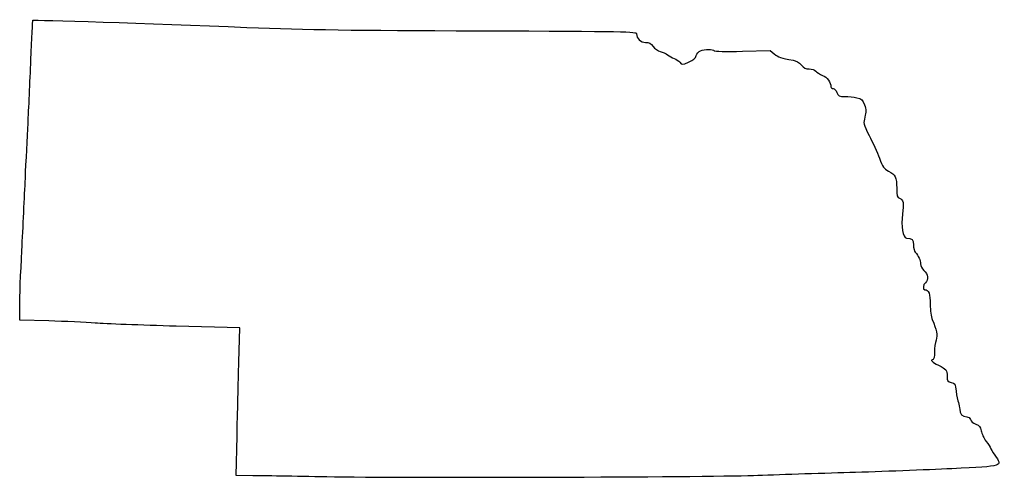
# Model space of a CAD drawing. Extents: x 7 to 206, y 29 to 122.
import ezdxf

# ---------------------------------------------------------------- set-up
doc = ezdxf.new("R2010")
doc.units = 0
doc.layers.add('Layer_1', color=7, linetype='CONTINUOUS')

msp = doc.modelspace()

# ---------------------------------------------------------------- linework, layer by layer
at = {"layer": 'Layer_1', "color": 7}
for points in [[(153.126832, 115.683822), (158.695588, 115.847787), (159.542254, 115.140095)], [(13.139478, 61.198135), (7.283366, 61.375963), (7.283366, 64.241015)], [(51.492266, 52.842404), (51.669219, 59.769955), (38.860182, 60.129791)], [(54.304156, 29.930278), (50.948282, 29.969298), (51.131795, 37.942075)]]:
    msp.add_lwpolyline(points, dxfattribs=at)
msp.add_lwpolyline([(69.231143, 29.683508), (69.231143, 29.68355), (69.231143, 29.683508), (69.231143, 29.683508)], close=True, dxfattribs=at)
for points in [[(9.542915, 113.922727), (9.714582, 118.264721), (9.901757, 121.863983), (9.958858, 121.921085)], [(9.958858, 121.921085), (10.089733, 122.05196), (33.15495, 121.294168), (53.144476, 120.50225)], [(53.144476, 120.50225), (65.703368, 120.004709), (73.957708, 119.88081), (100.063921, 119.797978)], [(100.063921, 119.797978), (129.971679, 119.703081), (131.743365, 119.669923), (131.743365, 119.205063)], [(131.743365, 119.205063), (131.743365, 118.261253), (132.569644, 117.458187), (133.54074, 117.458187)], [(133.54074, 117.458187), (134.228165, 117.458187), (134.612448, 117.25123), (135.067252, 116.636076)], [(135.067252, 116.636076), (135.40155, 116.183914), (136.054468, 115.730634), (136.518184, 115.628785)], [(136.518184, 115.628785), (136.981901, 115.526934), (137.653017, 115.215855), (138.009557, 114.937496)], [(143.764725, 114.783823), (143.870076, 115.203575), (144.248237, 115.637001), (144.638609, 115.785422)], [(144.638609, 115.785422), (145.528326, 116.12369), (147.185637, 116.122525), (147.395176, 115.783446)], [(147.395176, 115.783446), (147.492788, 115.625506), (149.789936, 115.585577), (153.126832, 115.683822)], [(8.966738, 101.089298), (9.111968, 103.805687), (9.371248, 109.580729), (9.542915, 113.922727)], [(138.009557, 114.937496), (138.366096, 114.659138), (138.96822, 114.334032), (139.347612, 114.215041)], [(139.347612, 114.215041), (139.727003, 114.096053), (140.236626, 113.752682), (140.480105, 113.451994)], [(140.480105, 113.451994), (140.917642, 112.91166), (140.938264, 112.911922), (142.250902, 113.474572)], [(142.250902, 113.474572), (143.217352, 113.888843), (143.62958, 114.24536), (143.764725, 114.783823)], [(159.542254, 115.140095), (160.333642, 114.478611), (160.878763, 114.297348), (163.330715, 113.880374)], [(163.330715, 113.880374), (163.908277, 113.782155), (164.571144, 113.390202), (164.97858, 112.90599)], [(164.97858, 112.90599), (165.474656, 112.316439), (165.912865, 112.095922), (166.588341, 112.095922)], [(166.588341, 112.095922), (167.098813, 112.095922), (167.683584, 111.894568), (167.887831, 111.648467)], [(167.887831, 111.648467), (168.092075, 111.402367), (168.710875, 111.019349), (169.262941, 110.797316)], [(169.262941, 110.797316), (170.199521, 110.420637), (170.972254, 109.387455), (170.972254, 108.51188)], [(170.972254, 108.51188), (170.972254, 108.309993), (171.173786, 108.144811), (171.420101, 108.144811)], [(171.420101, 108.144811), (171.666419, 108.144811), (172.00427, 107.78366), (172.170883, 107.342253)], [(172.170883, 107.342253), (172.442468, 106.622736), (172.607848, 106.538924), (173.769147, 106.53225)], [(173.769147, 106.53225), (174.481577, 106.528157), (175.572476, 106.411295), (176.193365, 106.272554)], [(176.193365, 106.272554), (177.187163, 106.050488), (177.371649, 105.877886), (177.735016, 104.830201)], [(177.735016, 104.830201), (178.073527, 103.854189), (178.086653, 103.411558), (177.807981, 102.369638)], [(177.807981, 102.369638), (177.478013, 101.135918), (177.503909, 101.027607), (178.703362, 98.62477)], [(8.425276, 89.94152), (8.57785, 93.356409), (8.821507, 98.372909), (8.966738, 101.089298)], [(178.703362, 98.62477), (179.382711, 97.263849), (180.294447, 95.220046), (180.729441, 94.082987)], [(180.729441, 94.082987), (181.409236, 92.306031), (181.670161, 91.939176), (182.586861, 91.471511)], [(182.586861, 91.471511), (183.977077, 90.762276), (184.236699, 90.21654), (184.236699, 88.003494)], [(7.715617, 75.419349), (7.953356, 79.991654), (8.272702, 86.526631), (8.425276, 89.94152)], [(184.236699, 88.003494), (184.236699, 86.418088), (184.313113, 86.145261), (184.800488, 85.990575)], [(184.800488, 85.990575), (185.562322, 85.748779), (185.715608, 84.926061), (185.405226, 82.744811)], [(185.405226, 82.744811), (185.06981, 80.387654), (185.488422, 77.947033), (186.228132, 77.947033)], [(186.228132, 77.947033), (187.303788, 77.947033), (187.623365, 77.621518), (187.623365, 76.525886)], [(187.623365, 76.525886), (187.623365, 75.932692), (187.782115, 75.274617), (187.976143, 75.063501)], [(7.283366, 64.241015), (7.283366, 65.816795), (7.477879, 70.847047), (7.715617, 75.419349)], [(187.976143, 75.063501), (188.61983, 74.363118), (189.034476, 73.448044), (189.034476, 72.727886)], [(189.034476, 72.727886), (189.034476, 72.320958), (189.336364, 71.754146), (189.740032, 71.403161)], [(189.740032, 71.403161), (190.538904, 70.70855), (190.68034, 69.462084), (190.022254, 68.915922)], [(190.022254, 68.915922), (189.536332, 68.512643), (189.449947, 67.504811), (189.901302, 67.504811)], [(189.901302, 67.504811), (190.692924, 67.504811), (191.010032, 66.655054), (191.010032, 64.533733)], [(191.010032, 64.533733), (191.010032, 63.321245), (191.18017, 61.977802), (191.396803, 61.479685)], [(22.523366, 60.754964), (20.583089, 60.900901), (16.360339, 61.100328), (13.139478, 61.198135)], [(38.860182, 60.129791), (31.815213, 60.327699), (24.463644, 60.60903), (22.523366, 60.754964)], [(191.396803, 61.479685), (192.288626, 59.429078), (192.505251, 58.274355), (192.175551, 57.328577)], [(192.175551, 57.328577), (192.000183, 56.825514), (191.856699, 55.734366), (191.856699, 54.903809)], [(191.856699, 54.903809), (191.856699, 54.073249), (191.729699, 53.3937), (191.574476, 53.3937)], [(51.131795, 37.942075), (51.232729, 42.327103), (51.394941, 49.032252), (51.492266, 52.842404)], [(191.574476, 53.3937), (190.883802, 53.3937), (191.403814, 52.826289), (192.63281, 52.238892)], [(192.63281, 52.238892), (194.245848, 51.467945), (194.386824, 51.286304), (194.392378, 49.971755)], [(194.392378, 49.971755), (194.396188, 49.068167), (194.493032, 48.929432), (195.221634, 48.783713)], [(195.221634, 48.783713), (195.991542, 48.629732), (196.058528, 48.509723), (196.225854, 46.984546)], [(196.225854, 46.984546), (196.32446, 46.085747), (196.524742, 45.058642), (196.670919, 44.702088)], [(196.670919, 44.702088), (196.817099, 44.345534), (196.936699, 43.733211), (196.936699, 43.341373)], [(196.936699, 43.341373), (196.936699, 42.467402), (197.538459, 41.822589), (198.354072, 41.822589)], [(198.354072, 41.822589), (198.725178, 41.822589), (199.022332, 41.60372), (199.110865, 41.265174)], [(199.110865, 41.265174), (199.191036, 40.958596), (199.674249, 40.556746), (200.18467, 40.372175)], [(200.18467, 40.372175), (200.944062, 40.097576), (201.142473, 39.850462), (201.276492, 39.012341)], [(201.276492, 39.012341), (201.366574, 38.449003), (201.820439, 37.485604), (202.285081, 36.871451)], [(202.285081, 36.871451), (202.749723, 36.257299), (203.133418, 35.648571), (203.137736, 35.518726)], [(204.01869, 34.066868), (205.662996, 31.77721), (205.943663, 31.865399), (195.35348, 31.34416)], [(203.137736, 35.518726), (203.142054, 35.388879), (203.538483, 34.735543), (204.01869, 34.066868)], [(69.231143, 29.68355), (62.867032, 29.797791), (56.149889, 29.908817), (54.304156, 29.930278)], [(155.308921, 29.93347), (145.186002, 29.576052), (84.960166, 29.401165), (69.231143, 29.683508)], [(174.755119, 30.553532), (168.561154, 30.371433), (159.810365, 30.092406), (155.308921, 29.93347)], [(195.35348, 31.34416), (190.218345, 31.09141), (180.949084, 30.73563), (174.755119, 30.553532)]]:
    msp.add_open_spline(points, degree=3, dxfattribs=at)

doc.saveas('drawing.dxf')
